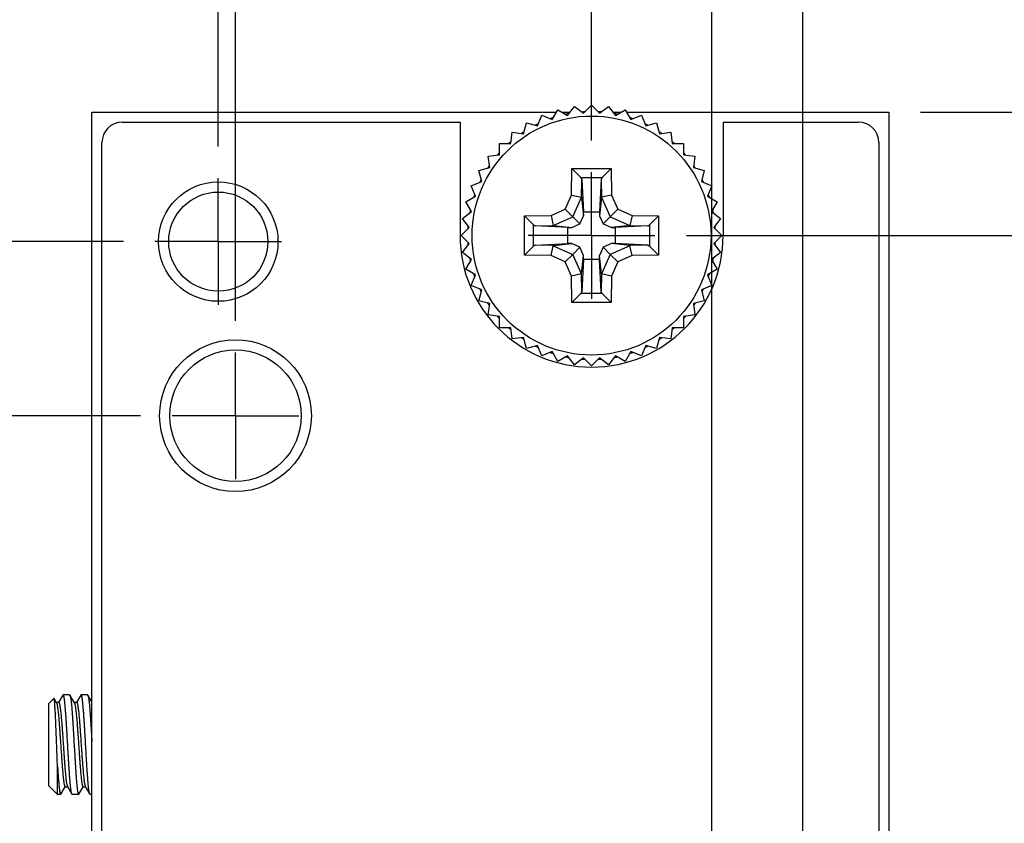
# Model space of a CAD drawing. Header units: inches. Extents: x 0 to 34, y 0 to 22.
# Tile 37 of 53: x 8 to 9.9, y 15.2 to 16.8. Entities that reach past the tile are written whole.
import ezdxf

# ---------------------------------------------------------------- set-up
doc = ezdxf.new("R2010")
doc.units = ezdxf.units.IN
doc.header["$LTSCALE"] = 1.87
doc.header["$MEASUREMENT"] = 0
doc.linetypes.add('CENTER', pattern=[0.6, 0.375, -0.075, 0.075, -0.075])
doc.layers.get('0').update_dxf_attribs({"linetype": 'CONTINUOUS'})
doc.layers.add('02___PRT_ALL_AXES', color=7, linetype='CONTINUOUS')
doc.layers.add('DIMENSIONS', color=7, linetype='CONTINUOUS')
doc.styles.get("Standard").update_dxf_attribs({"font": 'txt', "width": 0.8})
doc.dimstyles.new('DIMSTYLE_1', dxfattribs={"dimtxt": 0.125, "dimasz": 0.18, "dimexe": 0.18, "dimexo": 0.0625, "dimgap": 0.09, "dimtad": 0, "dimtih": 1, "dimtoh": 1, "dimdec": 3, "dimlfac": 0.5, "dimzin": 4, "dimdsep": 46, "dimtxsty": 'STANDARD', "dimblk": '_FILLED', "dimblk1": '_FILLED', "dimblk2": '_FILLED', "dimcen": 0.09, "dimadec": 0, "dimazin": 0, "dimtp": 0.01, "dimtm": 0.01, "dimtfac": 1, "dimtdec": 3, "dimtofl": 0, "dimtmove": 0, "dimatfit": 3, "dimldrblk": '_FILLED', "dimfxl": 1, "dimtolj": 1, "dimtzin": 4, "dimarcsym": 0})

# ---------------------------------------------------------------- blocks, each defined once
blk = doc.blocks.new('*D2')
at = {"layer": 'DIMENSIONS', "color": 2, "linetype": 'CONTINUOUS'}
blk.add_line((8.2164, 16.0285), (7.4326, 16.0285), dxfattribs=at)
at = {"layer": 'DIMENSIONS', "color": 2, "linetype": 'CONTINUOUS', "insert": (7.3701, 16.091), "char_height": 0.125, "width": 1.425, "attachment_point": 3, "line_spacing_factor": 0.9}
blk.add_mtext('4.642{\\Ftxt.shx;\\W1.000000;\\H0.125000; }[117.91]', dxfattribs=at)
blk = doc.blocks.new('_FILLED')
at = {"color": 0, "linetype": 'BYBLOCK'}
blk.add_solid([(0, 0), (-1, 0.174), (-1, -0.174)], dxfattribs=at)
blk = doc.blocks.new('*D3')
at = {"layer": 'DIMENSIONS', "color": 2, "linetype": 'CONTINUOUS'}
blk.add_line((8.1824, 16.3725), (7.4326, 16.3725), dxfattribs=at)
at = {"layer": 'DIMENSIONS', "color": 2, "linetype": 'CONTINUOUS', "insert": (7.3701, 16.435), "char_height": 0.125, "width": 1.425, "attachment_point": 3, "line_spacing_factor": 0.9}
blk.add_mtext('4.814{\\Ftxt.shx;\\W1.000000;\\H0.125000; }[122.28]', dxfattribs=at)
blk = doc.blocks.new('*D11')
at = {"layer": 'DIMENSIONS', "color": 2, "linetype": 'CONTINUOUS'}
blk.add_line((9.2958, 16.3845), (10.3836, 16.3845), dxfattribs=at)
at = {"layer": 'DIMENSIONS', "color": 2, "linetype": 'CONTINUOUS', "insert": (10.4461, 16.447), "char_height": 0.125, "width": 1.425, "attachment_point": 1, "line_spacing_factor": 0.9}
blk.add_mtext('4.820{\\Ftxt.shx;\\W1.000000;\\H0.125000; }[122.43]', dxfattribs=at)
blk = doc.blocks.new('*D12')
at = {"layer": 'DIMENSIONS', "color": 2, "linetype": 'CONTINUOUS'}
blk.add_line((9.7586, 16.6285), (10.3836, 16.6285), dxfattribs=at)
at = {"layer": 'DIMENSIONS', "color": 2, "linetype": 'CONTINUOUS', "insert": (10.4461, 16.691), "char_height": 0.125, "width": 1.425, "attachment_point": 1, "line_spacing_factor": 0.9}
blk.add_mtext('4.942{\\Ftxt.shx;\\W1.000000;\\H0.125000; }[125.53]', dxfattribs=at)
blk = doc.blocks.new('*D21')
at = {"layer": 'DIMENSIONS', "color": 2, "linetype": 'CONTINUOUS'}
blk.add_line((8.3701, 16.5602), (8.3701, 17.316), dxfattribs=at)
at = {"layer": 'DIMENSIONS', "color": 2, "linetype": 'CONTINUOUS', "insert": (8.3076, 17.3785), "char_height": 0.125, "width": 1.225, "attachment_point": 1, "rotation": 90, "line_spacing_factor": 0.9}
blk.add_mtext('-.169{\\Ftxt.shx;\\W1.000000;\\H0.125000; }[4.29]', dxfattribs=at)
blk = doc.blocks.new('*D22')
at = {"layer": 'DIMENSIONS', "color": 2, "linetype": 'CONTINUOUS'}
for p, q in [((8.5231, 16.946), (8.5231, 17.316)), ((8.4041, 16.8936), (8.5231, 16.946)), ((8.4041, 16.2162), (8.4041, 16.8936))]:
    blk.add_line(p, q, dxfattribs=at)
at = {"layer": 'DIMENSIONS', "color": 2, "linetype": 'CONTINUOUS', "insert": (8.4606, 17.3785), "char_height": 0.125, "width": 1.225, "attachment_point": 1, "rotation": 90, "line_spacing_factor": 0.9}
blk.add_mtext('-.152{\\Ftxt.shx;\\W1.000000;\\H0.125000; }[3.86]', dxfattribs=at)
blk = doc.blocks.new('*D23')
at = {"layer": 'DIMENSIONS', "color": 2, "linetype": 'CONTINUOUS'}
blk.add_line((9.1081, 16.5722), (9.1081, 17.316), dxfattribs=at)
at = {"layer": 'DIMENSIONS', "color": 2, "linetype": 'CONTINUOUS', "insert": (9.0456, 17.3785), "char_height": 0.125, "width": 1.125, "attachment_point": 1, "rotation": 90, "line_spacing_factor": 0.9}
blk.add_mtext('.200{\\Ftxt.shx;\\W1.000000;\\H0.125000; }[5.08]', dxfattribs=at)
blk = doc.blocks.new('*D24')
at = {"layer": 'DIMENSIONS', "color": 2, "linetype": 'CONTINUOUS'}
blk.add_line((9.3461, 15.139), (9.3461, 17.316), dxfattribs=at)
at = {"layer": 'DIMENSIONS', "color": 2, "linetype": 'CONTINUOUS', "insert": (9.2836, 17.3785), "char_height": 0.125, "width": 1.325, "attachment_point": 1, "rotation": 90, "line_spacing_factor": 0.9}
blk.add_mtext('2X .319{\\Ftxt.shx;\\W1.000000;\\H0.125000; }[8.1]', dxfattribs=at)
blk = doc.blocks.new('*D25')
at = {"layer": 'DIMENSIONS', "color": 2, "linetype": 'CONTINUOUS'}
blk.add_line((9.5261, 15.139), (9.5261, 17.316), dxfattribs=at)
at = {"layer": 'DIMENSIONS', "color": 2, "linetype": 'CONTINUOUS', "insert": (9.4636, 17.3785), "char_height": 0.125, "width": 1.525, "attachment_point": 1, "rotation": 90, "line_spacing_factor": 0.9}
blk.add_mtext('2X .409{\\Ftxt.shx;\\W1.000000;\\H0.125000; }[10.39]', dxfattribs=at)

msp = doc.modelspace()

# ---------------------------------------------------------------- linework, layer by layer
at = {"color": 7, "linetype": 'CONTINUOUS'}
for p, q in [((8.1201, 6.5005), (8.1201, 16.6285)), ((8.1201, 16.6285), (9.0387, 16.6285)), ((9.0302, 16.6138), (9.0414, 16.6332)), ((9.0414, 16.6332), (9.0608, 16.622)), ((9.0496, 16.6285), (9.0658, 16.6285)), ((9.0608, 16.622), (9.0745, 16.6397)), ((9.0745, 16.6397), (9.0922, 16.6261)), ((9.0922, 16.6261), (9.1081, 16.6419)), ((9.1081, 16.6419), (9.1239, 16.6261)), ((9.1239, 16.6261), (9.1417, 16.6397)), ((9.1417, 16.6397), (9.1553, 16.622)), ((9.1503, 16.6285), (9.1666, 16.6285)), ((9.1553, 16.622), (9.1747, 16.6332)), ((9.1747, 16.6332), (9.1859, 16.6138)), ((9.1774, 16.6285), (9.6961, 16.6285)), ((9.6961, 16.6285), (9.6961, 6.5005)), ((8.1801, 16.6085), (8.8481, 16.6085)), ((8.8481, 16.6085), (8.8481, 16.3845)), ((8.9735, 16.5858), (8.9793, 16.6074)), ((8.9793, 16.6074), (9.001, 16.6016)), ((9.001, 16.6016), (9.0096, 16.6223)), ((9.0096, 16.6223), (9.0302, 16.6138)), ((9.1859, 16.6138), (9.2066, 16.6223)), ((9.2066, 16.6223), (9.2152, 16.6016)), ((9.2152, 16.6016), (9.2368, 16.6074)), ((9.2368, 16.6074), (9.2426, 16.5858)), ((9.3681, 16.6085), (9.3681, 16.3845)), ((9.3681, 16.6085), (9.6361, 16.6085)), ((8.9484, 16.5665), (8.9513, 16.5887)), ((8.9513, 16.5887), (8.9735, 16.5858)), ((9.2426, 16.5858), (9.2648, 16.5887)), ((9.2648, 16.5887), (9.2678, 16.5665)), ((8.1401, 6.5605), (8.1401, 16.5685)), ((9.6761, 16.5685), (9.6761, 6.5605)), ((8.926, 16.5441), (8.926, 16.5665)), ((8.926, 16.5665), (8.9484, 16.5665)), ((9.2678, 16.5665), (9.2902, 16.5665)), ((9.2902, 16.5665), (9.2902, 16.5441)), ((8.9038, 16.5412), (8.926, 16.5441)), ((8.9067, 16.519), (8.9038, 16.5412)), ((9.2902, 16.5441), (9.3124, 16.5412)), ((9.3124, 16.5412), (9.3094, 16.519)), ((8.8851, 16.5132), (8.9067, 16.519)), ((8.8909, 16.4916), (8.8851, 16.5132)), ((9.0684, 16.4645), (9.0693, 16.517)), ((9.0693, 16.517), (9.1469, 16.517)), ((9.0693, 16.517), (9.087, 16.499)), ((9.1469, 16.517), (9.1292, 16.499)), ((9.1469, 16.517), (9.1478, 16.4645)), ((9.3094, 16.519), (9.3311, 16.5132)), ((9.3311, 16.5132), (9.3253, 16.4916)), ((8.8702, 16.483), (8.8909, 16.4916)), ((9.087, 16.499), (9.1292, 16.499)), ((9.0883, 16.4598), (9.0889, 16.495)), ((9.0889, 16.495), (9.0924, 16.4315)), ((9.1273, 16.495), (9.1238, 16.4315)), ((9.1273, 16.495), (9.1279, 16.4598)), ((9.3253, 16.4916), (9.346, 16.483)), ((8.8788, 16.4623), (8.8702, 16.483)), ((9.346, 16.483), (9.3374, 16.4623)), ((8.8594, 16.4511), (8.8788, 16.4623)), ((8.8706, 16.4317), (8.8594, 16.4511)), ((9.0559, 16.4366), (9.0684, 16.4645)), ((9.0684, 16.4645), (9.0881, 16.4602)), ((9.0709, 16.4216), (9.0881, 16.4602)), ((9.0881, 16.4602), (9.0883, 16.4598)), ((9.0883, 16.4598), (9.0922, 16.4236)), ((9.1279, 16.4598), (9.124, 16.4236)), ((9.1279, 16.4598), (9.1281, 16.4602)), ((9.1478, 16.4645), (9.1281, 16.4602)), ((9.1281, 16.4602), (9.1452, 16.4216)), ((9.1478, 16.4645), (9.1602, 16.4366)), ((9.3374, 16.4623), (9.3568, 16.4511)), ((9.3568, 16.4511), (9.3456, 16.4317)), ((8.8528, 16.4181), (8.8706, 16.4317)), ((9.028, 16.4242), (9.0559, 16.4366)), ((9.0559, 16.4366), (9.0709, 16.4216)), ((9.0922, 16.4236), (9.0924, 16.4315)), ((9.0924, 16.4315), (9.1238, 16.4315)), ((9.1238, 16.4315), (9.124, 16.4236)), ((9.1602, 16.4366), (9.1452, 16.4216)), ((9.1602, 16.4366), (9.1882, 16.4242)), ((9.3456, 16.4317), (9.3634, 16.4181)), ((8.8664, 16.4003), (8.8528, 16.4181)), ((8.9756, 16.4232), (9.028, 16.4242)), ((8.9756, 16.3457), (8.9756, 16.4232)), ((8.9756, 16.4232), (8.9936, 16.4056)), ((9.028, 16.4242), (9.0324, 16.4044)), ((9.0324, 16.4044), (9.0709, 16.4216)), ((9.0709, 16.4216), (9.085, 16.4075)), ((9.085, 16.4075), (9.0922, 16.4236)), ((9.124, 16.4236), (9.1311, 16.4075)), ((9.1452, 16.4216), (9.1311, 16.4075)), ((9.1452, 16.4216), (9.1838, 16.4044)), ((9.1882, 16.4242), (9.1838, 16.4044)), ((9.1882, 16.4242), (9.2406, 16.4232)), ((9.2406, 16.4232), (9.2226, 16.4055)), ((9.2406, 16.4232), (9.2406, 16.3457)), ((9.3634, 16.4181), (9.3497, 16.4003)), ((8.8506, 16.3845), (8.8664, 16.4003)), ((8.9936, 16.3633), (8.9936, 16.4056)), ((8.9975, 16.4036), (9.0327, 16.4042)), ((9.0611, 16.4002), (8.9975, 16.4036)), ((9.0327, 16.4042), (9.0324, 16.4044)), ((9.0327, 16.4042), (9.0689, 16.4003)), ((9.0611, 16.4002), (9.0689, 16.4003)), ((9.0611, 16.3687), (9.0611, 16.4002)), ((9.0689, 16.4003), (9.085, 16.4075)), ((9.1311, 16.4075), (9.1473, 16.4003)), ((9.1835, 16.4042), (9.1473, 16.4003)), ((9.1473, 16.4003), (9.1551, 16.4002)), ((9.2187, 16.4036), (9.1551, 16.4002)), ((9.1551, 16.4002), (9.1551, 16.3687)), ((9.1838, 16.4044), (9.1835, 16.4042)), ((9.1835, 16.4042), (9.2187, 16.4036)), ((9.2226, 16.4055), (9.2226, 16.3633)), ((9.3497, 16.4003), (9.3656, 16.3845)), ((8.8664, 16.3686), (8.8506, 16.3845)), ((9.3656, 16.3845), (9.3497, 16.3686)), ((8.8528, 16.3508), (8.8664, 16.3686)), ((8.9756, 16.3457), (8.9936, 16.3633)), ((8.9975, 16.3653), (9.0611, 16.3687)), ((9.0327, 16.3647), (8.9975, 16.3653)), ((9.028, 16.3448), (9.0324, 16.3645)), ((9.0324, 16.3645), (9.0327, 16.3647)), ((9.0324, 16.3645), (9.0709, 16.3473)), ((9.0327, 16.3647), (9.0689, 16.3686)), ((9.0689, 16.3686), (9.0611, 16.3687)), ((9.085, 16.3614), (9.0689, 16.3686)), ((9.0709, 16.3473), (9.085, 16.3614)), ((9.0922, 16.3453), (9.085, 16.3614)), ((9.1311, 16.3614), (9.124, 16.3453)), ((9.1473, 16.3686), (9.1311, 16.3614)), ((9.1452, 16.3473), (9.1311, 16.3614)), ((9.1838, 16.3645), (9.1452, 16.3473)), ((9.1551, 16.3687), (9.1473, 16.3686)), ((9.1835, 16.3647), (9.1473, 16.3686)), ((9.2187, 16.3653), (9.1551, 16.3687)), ((9.2187, 16.3653), (9.1835, 16.3647)), ((9.1835, 16.3647), (9.1838, 16.3645)), ((9.1882, 16.3448), (9.1838, 16.3645)), ((9.2406, 16.3457), (9.2226, 16.3633)), ((9.3497, 16.3686), (9.3634, 16.3508)), ((8.8706, 16.3372), (8.8528, 16.3508)), ((8.8594, 16.3178), (8.8706, 16.3372)), ((9.028, 16.3448), (8.9756, 16.3457)), ((9.0559, 16.3323), (9.028, 16.3448)), ((9.0559, 16.3323), (9.0709, 16.3473)), ((9.0881, 16.3087), (9.0709, 16.3473)), ((9.0883, 16.3091), (9.0922, 16.3453)), ((9.0924, 16.3374), (9.0889, 16.2739)), ((9.0924, 16.3374), (9.0922, 16.3453)), ((9.1238, 16.3374), (9.0924, 16.3374)), ((9.1238, 16.3374), (9.124, 16.3453)), ((9.1273, 16.2739), (9.1238, 16.3374)), ((9.1279, 16.3091), (9.124, 16.3453)), ((9.1452, 16.3473), (9.1281, 16.3087)), ((9.1602, 16.3323), (9.1452, 16.3473)), ((9.1882, 16.3448), (9.1602, 16.3323)), ((9.2406, 16.3457), (9.1882, 16.3448)), ((9.3634, 16.3508), (9.3456, 16.3372)), ((9.3456, 16.3372), (9.3568, 16.3178)), ((8.8788, 16.3066), (8.8594, 16.3178)), ((9.0684, 16.3044), (9.0559, 16.3323)), ((9.1602, 16.3323), (9.1478, 16.3044)), ((9.3568, 16.3178), (9.3374, 16.3066)), ((8.8702, 16.2859), (8.8788, 16.3066)), ((9.0881, 16.3087), (9.0684, 16.3044)), ((9.0693, 16.252), (9.0684, 16.3044)), ((9.0883, 16.3091), (9.0881, 16.3087)), ((9.0889, 16.2739), (9.0883, 16.3091)), ((9.1279, 16.3091), (9.1273, 16.2739)), ((9.1281, 16.3087), (9.1279, 16.3091)), ((9.1478, 16.3044), (9.1281, 16.3087)), ((9.1478, 16.3044), (9.1469, 16.252)), ((9.3374, 16.3066), (9.346, 16.2859)), ((8.8909, 16.2773), (8.8702, 16.2859)), ((8.8851, 16.2557), (8.8909, 16.2773)), ((9.346, 16.2859), (9.3253, 16.2773)), ((9.3253, 16.2773), (9.3311, 16.2557)), ((9.087, 16.2699), (9.0693, 16.252)), ((9.1293, 16.27), (9.087, 16.2699)), ((9.1469, 16.252), (9.1291, 16.2699)), ((8.9067, 16.2499), (8.8851, 16.2557)), ((8.9038, 16.2277), (8.9067, 16.2499)), ((9.1469, 16.252), (9.0693, 16.252)), ((9.3311, 16.2557), (9.3094, 16.2499)), ((9.3094, 16.2499), (9.3124, 16.2277)), ((8.926, 16.2248), (8.9038, 16.2277)), ((8.926, 16.2024), (8.926, 16.2248)), ((9.3124, 16.2277), (9.2902, 16.2248)), ((9.2902, 16.2248), (9.2902, 16.2024)), ((8.9484, 16.2024), (8.926, 16.2024)), ((8.9513, 16.1802), (8.9484, 16.2024)), ((9.2678, 16.2024), (9.2648, 16.1802)), ((9.2902, 16.2024), (9.2678, 16.2024)), ((8.9735, 16.1831), (8.9513, 16.1802)), ((8.9793, 16.1615), (8.9735, 16.1831)), ((9.2426, 16.1831), (9.2368, 16.1615)), ((9.2648, 16.1802), (9.2426, 16.1831)), ((9.001, 16.1673), (8.9793, 16.1615)), ((9.0096, 16.1466), (9.001, 16.1673)), ((9.2152, 16.1673), (9.2066, 16.1466)), ((9.2368, 16.1615), (9.2152, 16.1673)), ((9.0302, 16.1551), (9.0096, 16.1466)), ((9.0414, 16.1357), (9.0302, 16.1551)), ((9.0608, 16.1469), (9.0414, 16.1357)), ((9.0745, 16.1292), (9.0608, 16.1469)), ((9.0922, 16.1428), (9.0745, 16.1292)), ((9.1081, 16.127), (9.0922, 16.1428)), ((9.1239, 16.1428), (9.1081, 16.127)), ((9.1417, 16.1292), (9.1239, 16.1428)), ((9.1553, 16.1469), (9.1417, 16.1292)), ((9.1747, 16.1357), (9.1553, 16.1469)), ((9.1859, 16.1551), (9.1747, 16.1357)), ((9.2066, 16.1466), (9.1859, 16.1551)), ((8.0449, 15.4697), (8.0344, 15.4592)), ((8.0344, 15.4592), (8.0344, 15.2977)), ((8.0502, 15.461), (8.0453, 15.4695)), ((8.0547, 15.4616), (8.0499, 15.4616)), ((8.0629, 15.4764), (8.0543, 15.4616)), ((8.0629, 15.4764), (8.0635, 15.4769)), ((8.0762, 15.4769), (8.0635, 15.4769)), ((8.0762, 15.4769), (8.0767, 15.4764)), ((8.0856, 15.461), (8.0767, 15.4764)), ((8.0901, 15.4616), (8.0853, 15.4616)), ((8.0984, 15.4764), (8.0898, 15.4616)), ((8.0989, 15.4769), (8.0984, 15.4764)), ((8.1116, 15.4769), (8.0989, 15.4769)), ((8.1116, 15.4769), (8.1121, 15.4764)), ((8.1201, 15.4627), (8.1121, 15.4764)), ((8.0521, 15.28), (8.0521, 15.3359)), ((8.0521, 15.28), (8.0344, 15.2977)), ((8.059, 15.2805), (8.0676, 15.2953)), ((8.0673, 15.2953), (8.072, 15.2953)), ((8.0717, 15.2959), (8.0806, 15.2805)), ((8.0944, 15.2805), (8.103, 15.2953)), ((8.1027, 15.2953), (8.1075, 15.2953)), ((8.1071, 15.2959), (8.1161, 15.2805)), ((8.0584, 15.28), (8.0521, 15.28)), ((8.0584, 15.28), (8.059, 15.2805)), ((8.0812, 15.28), (8.0806, 15.2805)), ((8.0939, 15.28), (8.0812, 15.28)), ((8.0939, 15.28), (8.0944, 15.2805)), ((8.1166, 15.28), (8.1161, 15.2805)), ((8.1201, 15.28), (8.1166, 15.28))]:
    msp.add_line(p, q, dxfattribs=at)
for centre, radius in [((9.1081, 16.3845), 0.2362), ((8.3701, 16.3725), 0.118), ((8.3701, 16.3725), 0.098), ((8.4041, 16.0285), 0.15), ((8.4041, 16.0285), 0.13)]:
    msp.add_circle(centre, radius, dxfattribs=at)
for centre, radius, start, end in [((9.1081, 16.3844), 0.245, 93.0054, 94.4785), ((9.1081, 16.3849), 0.2446, 85.5206, 86.9963), ((8.1801, 16.5685), 0.04, 90, 180), ((9.108, 16.3846), 0.2449, 108.0217, 109.4958), ((9.1081, 16.3843), 0.2452, 100.5184, 101.981), ((9.108, 16.3843), 0.2452, 78.0174, 79.48), ((9.108, 16.3841), 0.2453, 70.5057, 71.9769), ((9.6361, 16.5685), 0.04, 0, 90), ((9.1079, 16.3848), 0.2446, 123.0164, 124.4823), ((9.1081, 16.3844), 0.245, 115.5046, 116.9776), ((9.108, 16.3843), 0.2451, 63.0242, 64.4967), ((9.1084, 16.3849), 0.2445, 55.5175, 56.9841), ((9.1081, 16.3844), 0.245, 130.5222, 131.9952), ((9.1082, 16.3846), 0.2448, 48.0026, 49.4769), ((9.1079, 16.3846), 0.2448, 138.0042, 139.4788), ((9.1079, 16.3843), 0.2452, 40.5221, 41.9939), ((9.1083, 16.3843), 0.2452, 145.5192, 146.9815), ((9.1079, 16.3843), 0.2452, 33.0196, 34.4819), ((9.1082, 16.3844), 0.2451, 153.0216, 154.4942), ((9.1083, 16.3845), 0.2448, 25.505, 26.9794), ((9.1076, 16.3846), 0.2445, 160.5027, 161.9788), ((9.1083, 16.3846), 0.2448, 18.0152, 19.4899), ((9.108, 16.3845), 0.2449, 168.0196, 169.4835), ((9.108, 16.3844), 0.2451, 10.5265, 11.9892), ((9.1084, 16.3844), 0.2453, 175.524, 176.9954), ((9.108, 16.3845), 0.2451, 3.0031, 4.4757), ((9.1081, 16.3845), 0.26, 180, 360), ((9.1084, 16.3845), 0.2453, 183.0046, 184.476), ((9.108, 16.3845), 0.2451, 355.5243, 356.9969), ((9.108, 16.3844), 0.2449, 190.5165, 191.9804), ((9.108, 16.3845), 0.2451, 348.0108, 349.4735), ((9.1076, 16.3843), 0.2445, 198.0212, 199.4973), ((9.1083, 16.3843), 0.2448, 340.5101, 341.9848), ((9.1082, 16.3845), 0.2451, 205.5058, 206.9784), ((9.1083, 16.3844), 0.2448, 333.0206, 334.495), ((9.1083, 16.3846), 0.2452, 213.0185, 214.4808), ((9.1079, 16.3846), 0.2452, 325.5182, 326.9804), ((9.1079, 16.3843), 0.2448, 220.5212, 221.9958), ((9.1079, 16.3846), 0.2452, 318.0061, 319.4779), ((9.1081, 16.3845), 0.245, 228.0048, 229.4778), ((9.1082, 16.3843), 0.2448, 310.5231, 311.9974), ((9.1079, 16.3841), 0.2446, 235.5177, 236.9836), ((9.1084, 16.384), 0.2445, 303.0159, 304.4825), ((9.1081, 16.3845), 0.245, 243.0224, 244.4954), ((9.108, 16.3846), 0.2451, 295.5033, 296.9758), ((9.108, 16.3843), 0.2449, 250.5042, 251.9783), ((9.1081, 16.3846), 0.2452, 258.019, 259.4816), ((9.1081, 16.3845), 0.245, 265.5215, 266.9946), ((9.1081, 16.384), 0.2446, 273.0037, 274.4794), ((9.108, 16.3846), 0.2452, 280.52, 281.9826), ((9.108, 16.3848), 0.2453, 288.0231, 289.4943)]:
    msp.add_arc(centre, radius, start, end, dxfattribs=at)
msp.add_ellipse((8.9978, 16.3453), major_axis=(-0.0001, 0.02), ratio=0.487612, start_param=0.023739, end_param=0.442618, dxfattribs=at)
for points, knots in [([(9.0889, 16.495), (9.0889, 16.4952), (9.0889, 16.4955), (9.0888, 16.4961), (9.0886, 16.4966), (9.0884, 16.4971), (9.0881, 16.4975), (9.0878, 16.498), (9.0875, 16.4984), (9.0873, 16.4987), (9.0871, 16.4989), (9.087, 16.499)], [0, 0, 0, 0, 0.1142, 0.229976, 0.348206, 0.470054, 0.596711, 0.727092, 0.859919, 0.928571, 1, 1, 1, 1]), ([(9.1292, 16.499), (9.1289, 16.4987), (9.1284, 16.4981), (9.1279, 16.4972), (9.1276, 16.4966), (9.1274, 16.4961), (9.1273, 16.4955), (9.1273, 16.4952), (9.1273, 16.495)], [0, 0, 0, 0, 0.277843, 0.533089, 0.654042, 0.771564, 0.886568, 1, 1, 1, 1]), ([(8.9936, 16.4056), (8.9939, 16.4053), (8.9945, 16.4048), (8.9953, 16.4042), (8.996, 16.4039), (8.9965, 16.4038), (8.997, 16.4037), (8.9973, 16.4036), (8.9975, 16.4036)], [0, 0, 0, 0, 0.277843, 0.533089, 0.654042, 0.771564, 0.886568, 1, 1, 1, 1]), ([(9.2187, 16.4036), (9.2188, 16.4036), (9.2192, 16.4037), (9.2197, 16.4038), (9.2202, 16.4039), (9.2207, 16.4042), (9.2212, 16.4044), (9.2217, 16.4048), (9.2221, 16.405), (9.2224, 16.4053), (9.2225, 16.4054), (9.2226, 16.4055)], [0, 0, 0, 0, 0.1142, 0.229976, 0.348206, 0.470054, 0.596711, 0.727092, 0.859919, 0.928571, 1, 1, 1, 1]), ([(9.2226, 16.3633), (9.2223, 16.3636), (9.2217, 16.3641), (9.2209, 16.3647), (9.2202, 16.365), (9.2197, 16.3651), (9.2192, 16.3652), (9.2188, 16.3653), (9.2187, 16.3653)], [0, 0, 0, 0, 0.277843, 0.533089, 0.654042, 0.771564, 0.886568, 1, 1, 1, 1]), ([(9.087, 16.2699), (9.0871, 16.27), (9.0873, 16.2702), (9.0875, 16.2705), (9.0878, 16.2709), (9.0881, 16.2714), (9.0884, 16.2719), (9.0886, 16.2724), (9.0888, 16.2729), (9.0889, 16.2734), (9.0889, 16.2737), (9.0889, 16.2739)], [0, 0, 0, 0, 0.07143, 0.140055, 0.272861, 0.403281, 0.529951, 0.651794, 0.770022, 0.8858, 1, 1, 1, 1]), ([(9.1293, 16.27), (9.1292, 16.27), (9.129, 16.2702), (9.1288, 16.2704), (9.1286, 16.2706), (9.1284, 16.2709), (9.1282, 16.2711), (9.128, 16.2715), (9.1278, 16.2718), (9.1277, 16.2721), (9.1275, 16.2724), (9.1274, 16.2729), (9.1273, 16.2734), (9.1273, 16.2737), (9.1273, 16.2739)], [0, 0, 0, 0, 0.073042, 0.146177, 0.216999, 0.284349, 0.349226, 0.412624, 0.536683, 0.597257, 0.656819, 0.773372, 0.887456, 1, 1, 1, 1]), ([(8.0453, 15.4695), (8.0453, 15.4696), (8.0452, 15.4696), (8.0452, 15.4697), (8.0451, 15.4697), (8.0451, 15.4697), (8.045, 15.4697), (8.045, 15.4697), (8.0449, 15.4697), (8.0449, 15.4697), (8.0449, 15.4697)], [0, 0, 0, 0, 0.178648, 0.330733, 0.459187, 0.568891, 0.667591, 0.765697, 0.873798, 1, 1, 1, 1]), ([(8.0521, 15.3359), (8.052, 15.3395), (8.0517, 15.3467), (8.0513, 15.3577), (8.0509, 15.3689), (8.0504, 15.3802), (8.05, 15.3915), (8.0496, 15.4024), (8.0492, 15.4131), (8.0488, 15.4231), (8.0484, 15.4311), (8.0481, 15.4371), (8.0479, 15.4413), (8.0477, 15.4453), (8.0475, 15.449), (8.0472, 15.4524), (8.047, 15.4556), (8.0468, 15.4584), (8.0466, 15.461), (8.0464, 15.4632), (8.0462, 15.4649), (8.046, 15.466), (8.0459, 15.4668), (8.0458, 15.4675), (8.0457, 15.468), (8.0456, 15.4685), (8.0455, 15.4689), (8.0454, 15.4691), (8.0454, 15.4693), (8.0453, 15.4694), (8.0453, 15.4695), (8.0453, 15.4695)], [0, 0, 0, 0, 0.079654, 0.162158, 0.246411, 0.331273, 0.415581, 0.498166, 0.577867, 0.653548, 0.724116, 0.757157, 0.788537, 0.81814, 0.845855, 0.871575, 0.895203, 0.916648, 0.935828, 0.952667, 0.9671, 0.973398, 0.979076, 0.984129, 0.988554, 0.992349, 0.995516, 0.996865, 0.998061, 0.999104, 1, 1, 1, 1]), ([(8.0502, 15.461), (8.0503, 15.461), (8.0503, 15.4608), (8.0505, 15.4605), (8.0506, 15.4601), (8.0507, 15.4597), (8.0509, 15.4593), (8.0511, 15.4586), (8.0513, 15.4577), (8.0516, 15.4564), (8.0518, 15.455), (8.0521, 15.4534), (8.0523, 15.4516), (8.0526, 15.4496), (8.0529, 15.4475), (8.0531, 15.4453), (8.0535, 15.442), (8.054, 15.4375), (8.0545, 15.4317), (8.055, 15.4255), (8.0555, 15.4188), (8.0561, 15.4118), (8.0566, 15.4045), (8.0571, 15.397), (8.0578, 15.3866), (8.0587, 15.3737), (8.0596, 15.3607), (8.0603, 15.3506), (8.0609, 15.3434), (8.0614, 15.3365), (8.0619, 15.3299), (8.0624, 15.3238), (8.063, 15.3181), (8.0634, 15.3138), (8.0638, 15.3106), (8.0641, 15.3084), (8.0643, 15.3063), (8.0646, 15.3045), (8.0648, 15.3028), (8.0651, 15.3012), (8.0654, 15.2999), (8.0656, 15.2988), (8.0658, 15.2981), (8.0659, 15.2976), (8.0661, 15.2972), (8.0662, 15.2968), (8.0663, 15.2965), (8.0665, 15.2961), (8.0666, 15.2959), (8.0667, 15.2957), (8.0668, 15.2955), (8.067, 15.2954), (8.0671, 15.2953), (8.0672, 15.2953), (8.0672, 15.2953), (8.0673, 15.2953)], [0, 0, 0, 0, 0.001707, 0.003661, 0.005869, 0.008333, 0.011055, 0.014036, 0.020777, 0.028552, 0.037349, 0.047154, 0.057949, 0.069711, 0.082416, 0.096039, 0.110548, 0.142102, 0.176804, 0.214347, 0.254401, 0.296612, 0.340605, 0.38599, 0.432363, 0.526424, 0.619452, 0.664543, 0.708148, 0.74988, 0.789371, 0.826269, 0.860251, 0.891017, 0.90511, 0.918301, 0.930562, 0.941868, 0.952196, 0.961525, 0.969839, 0.977125, 0.980379, 0.983374, 0.98611, 0.988587, 0.990807, 0.992775, 0.994494, 0.995975, 0.997231, 0.998288, 0.999188, 0.9996, 1, 1, 1, 1]), ([(8.0547, 15.4616), (8.0547, 15.4616), (8.0547, 15.4616), (8.0548, 15.4616), (8.0549, 15.4615), (8.0551, 15.4614), (8.0552, 15.4612), (8.0553, 15.461), (8.0555, 15.4608), (8.0556, 15.4605), (8.0557, 15.4601), (8.0559, 15.4597), (8.056, 15.4593), (8.0561, 15.4588), (8.0563, 15.4581), (8.0565, 15.457), (8.0568, 15.4557), (8.0571, 15.4541), (8.0573, 15.4524), (8.0576, 15.4506), (8.0579, 15.4485), (8.0581, 15.4463), (8.0585, 15.4431), (8.0589, 15.4388), (8.0595, 15.4331), (8.06, 15.427), (8.0605, 15.4204), (8.0611, 15.4135), (8.0616, 15.4063), (8.0623, 15.3962), (8.0632, 15.3833), (8.0641, 15.3703), (8.0648, 15.3599), (8.0653, 15.3524), (8.0658, 15.3451), (8.0664, 15.3381), (8.0669, 15.3314), (8.0674, 15.3252), (8.068, 15.3194), (8.0684, 15.315), (8.0688, 15.3116), (8.069, 15.3094), (8.0693, 15.3073), (8.0696, 15.3053), (8.0698, 15.3036), (8.0701, 15.3019), (8.0704, 15.3005), (8.0706, 15.2992), (8.0709, 15.2983), (8.071, 15.2976), (8.0712, 15.2972), (8.0713, 15.2968), (8.0714, 15.2964), (8.0716, 15.2961), (8.0717, 15.296), (8.0717, 15.2959)], [0, 0, 0, 0, 0.0004, 0.000812, 0.001712, 0.002769, 0.004025, 0.005506, 0.007225, 0.009193, 0.011413, 0.01389, 0.016626, 0.019621, 0.022876, 0.030161, 0.038475, 0.047804, 0.058132, 0.069438, 0.081699, 0.09489, 0.108983, 0.139749, 0.173731, 0.210629, 0.25012, 0.291852, 0.335457, 0.380548, 0.473576, 0.567637, 0.614011, 0.659395, 0.703388, 0.745599, 0.785653, 0.823196, 0.857898, 0.889452, 0.903961, 0.917584, 0.930289, 0.942051, 0.952846, 0.962651, 0.971448, 0.979223, 0.985964, 0.988945, 0.991667, 0.994131, 0.996339, 0.998293, 1, 1, 1, 1]), ([(8.0806, 15.2805), (8.0806, 15.2806), (8.0805, 15.2808), (8.0804, 15.2811), (8.0802, 15.2815), (8.0801, 15.2819), (8.08, 15.2824), (8.0798, 15.2829), (8.0797, 15.2835), (8.0795, 15.2844), (8.0793, 15.2856), (8.079, 15.2873), (8.0787, 15.2891), (8.0785, 15.2912), (8.0782, 15.2934), (8.0779, 15.2959), (8.0777, 15.2985), (8.0773, 15.3024), (8.0769, 15.3076), (8.0763, 15.3144), (8.0758, 15.3217), (8.0753, 15.3296), (8.0747, 15.3379), (8.0742, 15.3466), (8.0737, 15.3555), (8.0729, 15.3678), (8.0721, 15.3833), (8.0712, 15.3986), (8.0705, 15.4107), (8.0699, 15.4193), (8.0694, 15.4276), (8.0689, 15.4355), (8.0683, 15.4428), (8.0679, 15.4485), (8.0675, 15.4528), (8.0672, 15.4558), (8.067, 15.4586), (8.0667, 15.4612), (8.0664, 15.4637), (8.0662, 15.4659), (8.0659, 15.4679), (8.0656, 15.4698), (8.0654, 15.4714), (8.0651, 15.4726), (8.065, 15.4735), (8.0648, 15.4741), (8.0647, 15.4746), (8.0646, 15.4751), (8.0644, 15.4755), (8.0643, 15.4759), (8.0642, 15.4762), (8.064, 15.4764), (8.0639, 15.4766), (8.0638, 15.4767), (8.0637, 15.4768), (8.0636, 15.4769), (8.0635, 15.4769), (8.0635, 15.4769), (8.0635, 15.4769)], [0, 0, 0, 0, 0.001474, 0.003202, 0.005188, 0.007437, 0.009951, 0.01273, 0.015775, 0.019085, 0.026497, 0.034956, 0.044447, 0.05495, 0.066445, 0.078906, 0.092307, 0.106618, 0.137843, 0.172305, 0.209695, 0.24968, 0.291899, 0.335974, 0.381507, 0.428091, 0.522722, 0.616467, 0.66195, 0.705957, 0.748094, 0.78798, 0.825259, 0.859596, 0.875564, 0.890685, 0.904924, 0.91825, 0.930634, 0.942049, 0.952472, 0.96188, 0.970255, 0.977583, 0.98085, 0.983852, 0.986588, 0.989059, 0.991266, 0.99321, 0.994896, 0.996331, 0.997526, 0.998503, 0.998922, 0.999304, 0.999659, 1, 1, 1, 1]), ([(8.0767, 15.4764), (8.0768, 15.4763), (8.0769, 15.4761), (8.077, 15.4758), (8.0771, 15.4754), (8.0773, 15.475), (8.0774, 15.4745), (8.0775, 15.474), (8.0777, 15.4734), (8.0778, 15.4725), (8.0781, 15.4713), (8.0783, 15.4696), (8.0786, 15.4678), (8.0789, 15.4657), (8.0791, 15.4635), (8.0794, 15.461), (8.0797, 15.4584), (8.08, 15.4545), (8.0805, 15.4493), (8.081, 15.4425), (8.0816, 15.4352), (8.0821, 15.4273), (8.0826, 15.419), (8.0832, 15.4103), (8.0837, 15.4014), (8.0844, 15.3891), (8.0853, 15.3736), (8.0862, 15.3583), (8.0869, 15.3462), (8.0874, 15.3376), (8.088, 15.3293), (8.0885, 15.3214), (8.089, 15.3141), (8.0895, 15.3084), (8.0898, 15.3041), (8.0901, 15.3011), (8.0904, 15.2983), (8.0906, 15.2957), (8.0909, 15.2932), (8.0912, 15.291), (8.0914, 15.289), (8.0917, 15.2871), (8.092, 15.2855), (8.0922, 15.2843), (8.0924, 15.2834), (8.0925, 15.2828), (8.0927, 15.2823), (8.0928, 15.2818), (8.0929, 15.2814), (8.0931, 15.281), (8.0932, 15.2807), (8.0933, 15.2805), (8.0935, 15.2803), (8.0936, 15.2802), (8.0937, 15.2801), (8.0937, 15.2801), (8.0938, 15.28), (8.0939, 15.28), (8.0939, 15.28)], [0, 0, 0, 0, 0.001474, 0.003202, 0.005188, 0.007437, 0.009951, 0.01273, 0.015775, 0.019085, 0.026497, 0.034956, 0.044447, 0.05495, 0.066445, 0.078906, 0.092306, 0.106618, 0.137843, 0.172305, 0.209695, 0.249679, 0.291898, 0.335973, 0.381507, 0.42809, 0.522721, 0.616466, 0.661949, 0.705957, 0.748093, 0.787979, 0.825258, 0.859595, 0.875564, 0.890684, 0.904923, 0.918249, 0.930634, 0.942049, 0.952471, 0.96188, 0.970255, 0.977582, 0.98085, 0.983852, 0.986588, 0.989059, 0.991266, 0.99321, 0.994896, 0.99633, 0.997526, 0.998503, 0.998922, 0.999304, 0.999659, 1, 1, 1, 1]), ([(8.0856, 15.461), (8.0857, 15.461), (8.0858, 15.4608), (8.0859, 15.4605), (8.086, 15.4601), (8.0862, 15.4597), (8.0863, 15.4593), (8.0865, 15.4586), (8.0867, 15.4577), (8.087, 15.4564), (8.0872, 15.455), (8.0875, 15.4534), (8.0878, 15.4516), (8.088, 15.4496), (8.0883, 15.4475), (8.0886, 15.4453), (8.0889, 15.442), (8.0894, 15.4375), (8.0899, 15.4317), (8.0905, 15.4255), (8.091, 15.4188), (8.0915, 15.4118), (8.092, 15.4045), (8.0926, 15.397), (8.0933, 15.3866), (8.0942, 15.3737), (8.095, 15.3607), (8.0958, 15.3506), (8.0963, 15.3434), (8.0968, 15.3365), (8.0973, 15.3299), (8.0979, 15.3238), (8.0984, 15.3181), (8.0989, 15.3138), (8.0992, 15.3106), (8.0995, 15.3084), (8.0998, 15.3063), (8.1, 15.3045), (8.1003, 15.3028), (8.1005, 15.3012), (8.1008, 15.2999), (8.101, 15.2988), (8.1012, 15.2981), (8.1014, 15.2976), (8.1015, 15.2972), (8.1016, 15.2968), (8.1018, 15.2965), (8.1019, 15.2961), (8.102, 15.2959), (8.1021, 15.2957), (8.1023, 15.2955), (8.1024, 15.2954), (8.1025, 15.2953), (8.1026, 15.2953), (8.1027, 15.2953), (8.1027, 15.2953)], [0, 0, 0, 0, 0.001707, 0.003661, 0.005869, 0.008333, 0.011055, 0.014036, 0.020777, 0.028552, 0.037349, 0.047154, 0.057949, 0.069711, 0.082416, 0.096039, 0.110548, 0.142102, 0.176804, 0.214347, 0.254401, 0.296612, 0.340605, 0.38599, 0.432363, 0.526424, 0.619452, 0.664543, 0.708148, 0.74988, 0.789371, 0.826269, 0.860251, 0.891017, 0.90511, 0.918301, 0.930562, 0.941868, 0.952196, 0.961525, 0.969839, 0.977125, 0.980379, 0.983374, 0.98611, 0.988587, 0.990807, 0.992775, 0.994494, 0.995975, 0.997231, 0.998288, 0.999188, 0.9996, 1, 1, 1, 1]), ([(8.0901, 15.4616), (8.0901, 15.4616), (8.0902, 15.4616), (8.0903, 15.4616), (8.0904, 15.4615), (8.0905, 15.4614), (8.0906, 15.4612), (8.0908, 15.461), (8.0909, 15.4608), (8.091, 15.4605), (8.0912, 15.4601), (8.0913, 15.4597), (8.0914, 15.4593), (8.0916, 15.4588), (8.0917, 15.4581), (8.092, 15.457), (8.0922, 15.4557), (8.0925, 15.4541), (8.0928, 15.4524), (8.093, 15.4506), (8.0933, 15.4485), (8.0936, 15.4463), (8.0939, 15.4431), (8.0944, 15.4388), (8.0949, 15.4331), (8.0954, 15.427), (8.096, 15.4204), (8.0965, 15.4135), (8.097, 15.4063), (8.0977, 15.3962), (8.0986, 15.3833), (8.0995, 15.3703), (8.1002, 15.3599), (8.1007, 15.3524), (8.1013, 15.3451), (8.1018, 15.3381), (8.1023, 15.3314), (8.1029, 15.3252), (8.1034, 15.3194), (8.1038, 15.315), (8.1042, 15.3116), (8.1045, 15.3094), (8.1047, 15.3073), (8.105, 15.3053), (8.1053, 15.3036), (8.1055, 15.3019), (8.1058, 15.3005), (8.1061, 15.2992), (8.1063, 15.2983), (8.1065, 15.2976), (8.1066, 15.2972), (8.1067, 15.2968), (8.1069, 15.2964), (8.107, 15.2961), (8.1071, 15.296), (8.1071, 15.2959)], [0, 0, 0, 0, 0.0004, 0.000812, 0.001712, 0.002769, 0.004025, 0.005506, 0.007225, 0.009193, 0.011413, 0.01389, 0.016626, 0.019621, 0.022876, 0.030161, 0.038475, 0.047804, 0.058132, 0.069438, 0.081699, 0.09489, 0.108983, 0.139749, 0.173731, 0.210629, 0.25012, 0.291852, 0.335457, 0.380548, 0.473576, 0.567637, 0.61401, 0.659395, 0.703388, 0.745599, 0.785653, 0.823196, 0.857898, 0.889452, 0.903961, 0.917584, 0.930289, 0.942051, 0.952846, 0.962651, 0.971448, 0.979223, 0.985964, 0.988945, 0.991667, 0.994131, 0.996339, 0.998293, 1, 1, 1, 1]), ([(8.1161, 15.2805), (8.116, 15.2806), (8.1159, 15.2808), (8.1158, 15.2811), (8.1157, 15.2815), (8.1155, 15.2819), (8.1154, 15.2824), (8.1153, 15.2829), (8.1151, 15.2835), (8.1149, 15.2844), (8.1147, 15.2856), (8.1144, 15.2873), (8.1142, 15.2891), (8.1139, 15.2912), (8.1136, 15.2934), (8.1134, 15.2959), (8.1131, 15.2985), (8.1127, 15.3024), (8.1123, 15.3076), (8.1118, 15.3144), (8.1112, 15.3217), (8.1107, 15.3296), (8.1102, 15.3379), (8.1096, 15.3466), (8.1091, 15.3555), (8.1084, 15.3678), (8.1075, 15.3833), (8.1066, 15.3986), (8.1059, 15.4107), (8.1054, 15.4193), (8.1048, 15.4276), (8.1043, 15.4355), (8.1038, 15.4428), (8.1033, 15.4485), (8.1029, 15.4528), (8.1027, 15.4558), (8.1024, 15.4586), (8.1021, 15.4612), (8.1019, 15.4637), (8.1016, 15.4659), (8.1013, 15.4679), (8.1011, 15.4698), (8.1008, 15.4714), (8.1006, 15.4726), (8.1004, 15.4735), (8.1003, 15.4741), (8.1001, 15.4746), (8.1, 15.4751), (8.0999, 15.4755), (8.0997, 15.4759), (8.0996, 15.4762), (8.0995, 15.4764), (8.0993, 15.4766), (8.0992, 15.4767), (8.0991, 15.4768), (8.099, 15.4769), (8.099, 15.4769), (8.0989, 15.4769), (8.0989, 15.4769)], [0, 0, 0, 0, 0.001474, 0.003202, 0.005188, 0.007437, 0.009951, 0.01273, 0.015775, 0.019085, 0.026497, 0.034956, 0.044447, 0.05495, 0.066445, 0.078906, 0.092307, 0.106618, 0.137843, 0.172305, 0.209696, 0.24968, 0.291899, 0.335974, 0.381508, 0.428092, 0.522723, 0.616468, 0.661951, 0.705958, 0.748095, 0.787981, 0.82526, 0.859597, 0.875565, 0.890686, 0.904925, 0.918251, 0.930635, 0.94205, 0.952473, 0.96188, 0.970256, 0.977583, 0.98085, 0.983853, 0.986589, 0.98906, 0.991266, 0.99321, 0.994896, 0.996331, 0.997526, 0.998503, 0.998922, 0.999304, 0.999659, 1, 1, 1, 1]), ([(8.1121, 15.4764), (8.1122, 15.4763), (8.1123, 15.4761), (8.1124, 15.4759), (8.1125, 15.4755), (8.1127, 15.4752), (8.1128, 15.4747), (8.1129, 15.4741), (8.1132, 15.4731), (8.1134, 15.4719), (8.1137, 15.4704), (8.1139, 15.4688), (8.1141, 15.467), (8.1144, 15.465), (8.1146, 15.4629), (8.1149, 15.4606), (8.1152, 15.4572), (8.1156, 15.4526), (8.1161, 15.4467), (8.1166, 15.4402), (8.1171, 15.4333), (8.1176, 15.4259), (8.1181, 15.4182), (8.1186, 15.4101), (8.1193, 15.399), (8.1198, 15.3905), (8.1201, 15.3848)], [0, 0, 0, 0, 0.002909, 0.006282, 0.010129, 0.014457, 0.019271, 0.024572, 0.036637, 0.05065, 0.066593, 0.084445, 0.104176, 0.125752, 0.149134, 0.17428, 0.201143, 0.259815, 0.324707, 0.395325, 0.471127, 0.551533, 0.635924, 0.723652, 0.81404, 1, 1, 1, 1]), ([(8.0521, 15.3359), (8.0524, 15.3319), (8.0527, 15.3261), (8.0533, 15.3184), (8.0537, 15.3131), (8.0541, 15.3081), (8.0545, 15.3035), (8.0549, 15.2992), (8.0552, 15.2953), (8.0556, 15.2918), (8.056, 15.2892), (8.0563, 15.2873), (8.0565, 15.2861), (8.0566, 15.2849), (8.0568, 15.2839), (8.057, 15.283), (8.0572, 15.2822), (8.0574, 15.2817), (8.0575, 15.2813), (8.0576, 15.281), (8.0577, 15.2808), (8.0578, 15.2806), (8.0579, 15.2804), (8.058, 15.2803), (8.0581, 15.2802), (8.0582, 15.2801), (8.0583, 15.28), (8.0584, 15.28), (8.0584, 15.28)], [0, 0, 0, 0, 0.21271, 0.312208, 0.406477, 0.495056, 0.577513, 0.653447, 0.722493, 0.784319, 0.838638, 0.862904, 0.885205, 0.905519, 0.923827, 0.940116, 0.95438, 0.96662, 0.971986, 0.976855, 0.981232, 0.985127, 0.988554, 0.991533, 0.994099, 0.996304, 0.99823, 1, 1, 1, 1])]:
    msp.add_open_spline(points, degree=3, knots=knots, dxfattribs=at)
at = {"layer": '02___PRT_ALL_AXES', "color": 7, "linetype": 'CENTER'}
for p, q in [((9.1081, 16.3845), (9.1081, 16.5097)), ((8.3701, 16.3725), (8.3701, 16.4977)), ((9.1081, 16.3845), (8.9829, 16.3845)), ((9.1081, 16.3845), (9.1081, 16.2593)), ((9.1081, 16.3845), (9.2333, 16.3845)), ((8.3701, 16.3725), (8.2449, 16.3725)), ((8.3701, 16.3725), (8.3701, 16.2473)), ((8.3701, 16.3725), (8.4953, 16.3725)), ((8.4041, 16.0285), (8.4041, 16.1537)), ((8.4041, 16.0285), (8.2789, 16.0285)), ((8.4041, 16.0285), (8.4041, 15.9033)), ((8.4041, 16.0285), (8.5293, 16.0285))]:
    msp.add_line(p, q, dxfattribs=at)

# ---------------------------------------------------------------- dimensions: what is measured, and where the dimension line sits
at = {"layer": 'DIMENSIONS', "color": 2, "linetype": 'CONTINUOUS'}
for feature_location, offset, dtype, origin, text, picture, middle in [((9.5261, 15.139), (0, 2.177), 1, (8.7081, 15.0765), '2X <>', '*D25', (9.5261, 18.141)), ((9.3461, 15.139), (0, 2.177), 1, (8.7081, 15.0765), '2X <>', '*D24', (9.3461, 18.041)), ((8.3701, 16.5602), (0, 0.7558), 1, (8.7081, 16.4977), '-<>', '*D21', (8.3701, 17.991)), ((8.4041, 16.2162), (0.119, 1.0998), 0, (8.7081, 16.1537), '-<>', '*D22', (8.5231, 17.991))]:
    dim = msp.add_ordinate_dim(feature_location=feature_location, offset=offset, dtype=dtype, origin=origin, text=text, dimstyle='DIMSTYLE_1', dxfattribs=at)
    dim.commit()
    dim.dimension.update_dxf_attribs({"geometry": picture, "text_midpoint": middle})
for feature_location, offset, dtype, origin, picture, middle in [((9.1081, 16.5722), (0, 0.7438), 1, (8.7081, 16.5097), '*D23', (9.1081, 17.941)), ((9.7586, 16.6285), (0.625, 0), 0, (9.6961, 6.7445), '*D12', (11.1586, 16.6285)), ((9.2958, 16.3845), (1.0878, 0), 0, (9.2333, 6.7445), '*D11', (11.1586, 16.3845)), ((8.1824, 16.3725), (-0.7498, 0), 0, (8.2449, 6.7445), '*D3', (6.3576, 16.3725)), ((8.2164, 16.0285), (-0.7838, 0), 0, (8.2789, 6.7445), '*D2', (6.3576, 16.0285))]:
    dim = msp.add_ordinate_dim(feature_location=feature_location, offset=offset, dtype=dtype, origin=origin, dimstyle='DIMSTYLE_1', dxfattribs=at)
    dim.commit()
    dim.dimension.update_dxf_attribs({"geometry": picture, "text_midpoint": middle})

doc.saveas('drawing.dxf')
